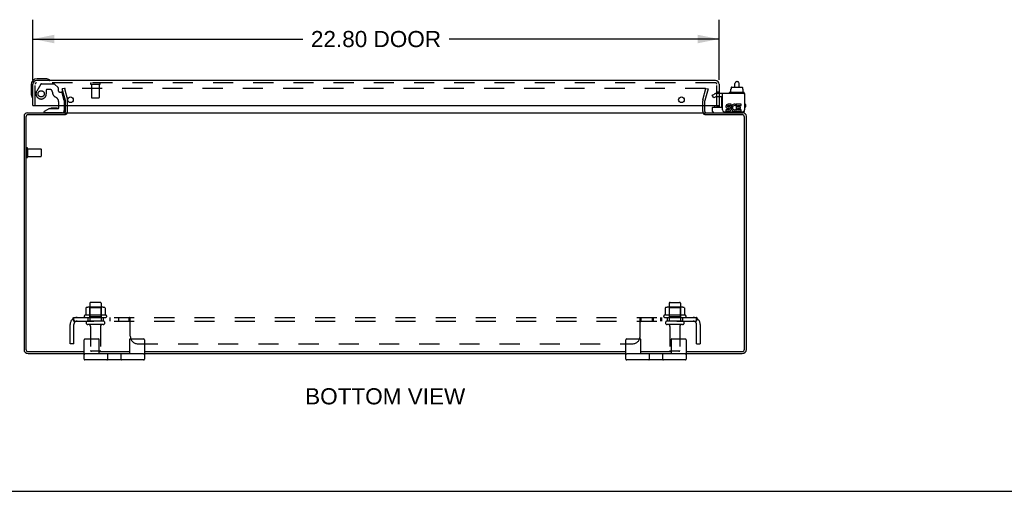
# Model space of a CAD drawing. Header units: inches. Extents: x 0 to 121, y 0 to 79.
# Tile 2 of 7: x 28 to 61, y 0 to 16. Entities that reach past the tile are written whole.
import ezdxf

# ---------------------------------------------------------------- set-up
doc = ezdxf.new("R2010")
doc.units = ezdxf.units.IN
doc.header["$LTSCALE"] = 6.678571
doc.header["$MEASUREMENT"] = 0
doc.linetypes.add('HIDDEN', pattern=[0.2, 0.1, -0.1])
doc.layers.get('0').update_dxf_attribs({"linetype": 'CONTINUOUS'})
for name, color, linetype in [('DEFAULT_2', 8, 'HIDDEN'), ('DIMENSIONS', 7, 'CONTINUOUS'), ('DOOR_ASSEMBLY', 7, 'CONTINUOUS'), ('SUBPANEL', 7, 'CONTINUOUS')]:
    doc.layers.add(name, color=color, linetype=linetype)
doc.styles.get("Standard").update_dxf_attribs({"font": 'arial.ttf'})
doc.dimstyles.new('DIMSTYLE_1', dxfattribs={"dimtxt": 0.535714, "dimasz": 0.714286, "dimexe": 0.09, "dimexo": 0.07, "dimgap": 0.0375, "dimtad": 0, "dimtih": 1, "dimtoh": 1, "dimzin": 4, "dimdsep": 46, "dimtxsty": 'Standard', "dimblk": '_FILLED', "dimblk1": '_FILLED', "dimblk2": '_FILLED', "dimcen": 0.09, "dimadec": 3, "dimazin": 1, "dimtfac": 1, "dimtdec": 3, "dimtofl": 0, "dimtmove": 0, "dimatfit": 3, "dimldrblk": '_FILLED', "dimfxl": 0, "dimtolj": 1, "dimtzin": 4, "dimarcsym": 0})

# ---------------------------------------------------------------- blocks, each defined once
blk = doc.blocks.new('_FILLED')
at = {"color": 0, "linetype": 'ByBlock'}
blk.add_solid([(0, 0), (-1, 0.2), (-1, -0.2)], dxfattribs=at)
blk = doc.blocks.new('*D3')
at = {"layer": 'DIMENSIONS', "color": 2, "linetype": 'Continuous'}
for p, q in [((28.438, 13.676), (28.438, 15.673)), ((51.238, 13.676), (51.238, 15.673)), ((28.438, 15.03), (37.409, 15.03)), ((51.238, 15.03), (42.267, 15.03))]:
    blk.add_line(p, q, dxfattribs=at)
at = {"layer": 'DIMENSIONS', "color": 2, "linetype": 'Continuous', "xscale": 0.7142857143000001, "yscale": 0.7142857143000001, "zscale": 0.7142857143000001, "rotation": 180}
blk.add_blockref('_FILLED', (28.438, 15.03), dxfattribs=at)
at = {"layer": 'DIMENSIONS', "color": 2, "linetype": 'Continuous', "xscale": 0.7142857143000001, "yscale": 0.7142857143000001, "zscale": 0.7142857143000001}
blk.add_blockref('_FILLED', (51.238, 15.03), dxfattribs=at)
at = {"layer": 'DIMENSIONS', "color": 2, "linetype": 'Continuous', "insert": (39.838, 15.298), "char_height": 0.5357, "width": 4.32156, "attachment_point": 2, "line_spacing_factor": 0.9}
blk.add_mtext('22.80 DOOR', dxfattribs=at)

msp = doc.modelspace()

# ---------------------------------------------------------------- linework, layer by layer
at = {"color": 7, "linetype": 'Continuous'}
for p, q in [((51.635, 13.421), (51.635, 13.363)), ((51.646, 13.431), (52.002, 13.431)), ((51.766, 13.431), (51.766, 13.555)), ((51.826, 13.615), (51.846, 13.615)), ((51.906, 13.431), (51.906, 13.555)), ((52.013, 13.421), (52.013, 13.363)), ((51.568, 13.246), (51.568, 13.226)), ((52.065, 13.256), (51.578, 13.256)), ((51.62, 13.363), (51.635, 13.363)), ((51.62, 13.363), (51.62, 13.256)), ((52.013, 13.363), (52.029, 13.363)), ((52.029, 13.363), (52.029, 13.256)), ((52.075, 13.246), (52.075, 13.226)), ((51.034, 12.766), (51.35, 12.766)), ((29.518, 12.516), (29.518, 12.579)), ((50.768, 12.516), (50.768, 12.579)), ((51.024, 12.619), (51.024, 12.756)), ((52.087, 12.659), (52.087, 12.672)), ((30.143, 4.389), (30.143, 5.039)), ((30.168, 5.064), (30.618, 5.064)), ((30.643, 4.564), (30.643, 5.039)), ((31.643, 5.039), (31.643, 4.564)), ((31.668, 5.064), (32.118, 5.064)), ((32.143, 5.039), (32.143, 4.389)), ((48.143, 4.389), (48.143, 5.039)), ((48.168, 5.064), (48.618, 5.064)), ((48.643, 4.564), (48.643, 5.039)), ((49.643, 5.039), (49.643, 4.564)), ((49.668, 5.064), (50.118, 5.064)), ((50.143, 5.039), (50.143, 4.389)), ((32.118, 4.564), (30.168, 4.564)), ((32.118, 4.364), (30.168, 4.364)), ((30.848, 4.564), (30.848, 4.579)), ((30.924, 4.389), (30.924, 4.539)), ((31.362, 4.539), (31.362, 4.389)), ((31.438, 4.564), (31.438, 4.579)), ((50.118, 4.564), (48.168, 4.564)), ((50.118, 4.364), (48.168, 4.364)), ((48.848, 4.564), (48.848, 4.579)), ((48.924, 4.389), (48.924, 4.539)), ((49.362, 4.539), (49.362, 4.389)), ((49.438, 4.564), (49.438, 4.579)), ((0, 0), (121.429, 0))]:
    msp.add_line(p, q, dxfattribs=at)
at = {"color": 3, "linetype": 'Continuous'}
for p, q in [((52.087, 13.216), (51.35, 13.216)), ((51.35, 12.672), (51.35, 13.216)), ((52.087, 13.216), (52.087, 12.672)), ((29.518, 12.621), (29.518, 12.822)), ((50.768, 12.621), (50.768, 12.822)), ((51.635, 12.864), (51.534, 12.864)), ((51.534, 12.817), (51.635, 12.817)), ((51.565, 12.771), (51.534, 12.771)), ((51.635, 12.817), (51.635, 12.864)), ((51.779, 12.811), (51.797, 12.854)), ((51.975, 12.864), (51.805, 12.864)), ((51.805, 12.864), (51.805, 12.67)), ((51.852, 12.817), (51.975, 12.817)), ((51.852, 12.771), (51.852, 12.817)), ((51.952, 12.771), (51.852, 12.771)), ((51.952, 12.726), (51.952, 12.771)), ((51.975, 12.817), (51.975, 12.864)), ((28.143, 12.462), (28.143, 4.715)), ((28.206, 12.436), (28.206, 4.722)), ((28.26, 12.579), (29.518, 12.579)), ((29.52, 12.516), (28.286, 12.516)), ((29.545, 12.579), (50.741, 12.579)), ((52, 12.516), (50.766, 12.516)), ((50.768, 12.579), (52.026, 12.579)), ((51.41, 12.612), (52.027, 12.612)), ((51.565, 12.678), (51.465, 12.678)), ((51.465, 12.678), (51.465, 12.632)), ((51.465, 12.632), (51.565, 12.632)), ((51.519, 12.726), (51.57, 12.726)), ((51.805, 12.67), (51.791, 12.691)), ((51.805, 12.645), (51.805, 12.632)), ((51.805, 12.632), (51.975, 12.632)), ((51.852, 12.726), (51.952, 12.726)), ((51.852, 12.678), (51.852, 12.726)), ((51.975, 12.678), (51.852, 12.678)), ((51.975, 12.632), (51.975, 12.678)), ((52.08, 4.722), (52.08, 12.436)), ((52.143, 4.715), (52.143, 12.462)), ((28.286, 4.642), (30.143, 4.642)), ((30.643, 4.642), (31.643, 4.642)), ((32.143, 4.642), (48.143, 4.642)), ((48.643, 4.642), (49.643, 4.642)), ((50.143, 4.642), (52, 4.642)), ((28.279, 4.579), (30.143, 4.579)), ((30.643, 4.579), (31.643, 4.579)), ((32.143, 4.579), (48.143, 4.579)), ((48.643, 4.579), (49.643, 4.579)), ((50.143, 4.579), (52.007, 4.579))]:
    msp.add_line(p, q, dxfattribs=at)
at = {"color": 7, "linetype": 'Continuous'}
for centre, radius, start, end in [((51.826, 13.555), 0.06, 90, 180), ((51.846, 13.555), 0.06, 0, 90), ((51.578, 13.246), 0.01, 90, 180), ((51.578, 13.226), 0.01, 180, 270), ((52.065, 13.246), 0.01, 0, 90), ((52.065, 13.226), 0.01, 270, 360), ((52.071, 13.098), 0.0162, 343.791, 16.209), ((51.034, 12.756), 0.01, 90, 180), ((51.064, 12.619), 0.04, 180, 270), ((52.007, 12.659), 0.08, 280.1814, 360), ((30.168, 5.039), 0.025, 90, 180), ((30.618, 5.039), 0.025, 0, 90), ((31.668, 5.039), 0.025, 90, 180), ((32.118, 5.039), 0.025, 0, 90), ((48.168, 5.039), 0.025, 90, 180), ((48.618, 5.039), 0.025, 0, 90), ((49.668, 5.039), 0.025, 90, 180), ((50.118, 5.039), 0.025, 0, 90), ((30.168, 4.539), 0.025, 90, 180), ((30.168, 4.389), 0.025, 180, 270), ((30.899, 4.539), 0.025, 0, 90), ((30.899, 4.389), 0.025, 270, 360), ((31.387, 4.539), 0.025, 90, 180), ((31.387, 4.389), 0.025, 180, 270), ((32.118, 4.539), 0.025, 0, 90), ((32.118, 4.389), 0.025, 270, 360), ((48.168, 4.539), 0.025, 90, 180), ((48.168, 4.389), 0.025, 180, 270), ((48.899, 4.539), 0.025, 0, 90), ((48.899, 4.389), 0.025, 270, 360), ((49.387, 4.539), 0.025, 90, 180), ((49.387, 4.389), 0.025, 180, 270), ((50.118, 4.539), 0.025, 0, 90), ((50.118, 4.389), 0.025, 270, 360)]:
    msp.add_arc(centre, radius, start, end, dxfattribs=at)
at = {"color": 3, "linetype": 'Continuous'}
for centre, radius, start, end in [((51.534, 12.794), 0.0696, 89.9911, 257.4338), ((51.534, 12.794), 0.0232, 90, 270.0485), ((51.565, 12.701), 0.0696, 270, 90), ((51.751, 12.748), 0.116, 66.5966, 251.8791), ((51.751, 12.748), 0.0696, 66.5966, 305.1122), ((28.26, 12.462), 0.117, 90, 180), ((28.286, 12.436), 0.08, 90, 180), ((29.476, 12.621), 0.042, 270, 360), ((50.81, 12.621), 0.042, 180, 270), ((51.41, 12.672), 0.06, 180, 270), ((51.565, 12.701), 0.0232, 270, 351.2295), ((51.562, 12.701), 0.0267, 353.4285, 71.7628), ((51.751, 12.745), 0.114, 251.4199, 296.1963), ((51.751, 12.748), 0.116, 295.737, 297.8532), ((52, 12.436), 0.08, 0, 90), ((52.026, 12.462), 0.117, 0, 90), ((52.027, 12.672), 0.06, 270, 360), ((28.279, 4.715), 0.136, 180, 270), ((28.286, 4.722), 0.08, 180, 270), ((52, 4.722), 0.08, 270, 360), ((52.007, 4.715), 0.136, 270, 360)]:
    msp.add_arc(centre, radius, start, end, dxfattribs=at)
at = {"color": 7, "linetype": 'Continuous'}
for centre, major_axis, ratio, start_param, end_param in [((51.646, 13.421), (0.0111, 0), 0.898834, 1.570796, 3.141593), ((52.002, 13.421), (0.0113, 0), 0.88616, 0, 1.570796)]:
    msp.add_ellipse(centre, major_axis=major_axis, ratio=ratio, start_param=start_param, end_param=end_param, dxfattribs=at)
at = {"layer": 'DEFAULT_2', "color": 8, "linetype": 'HIDDEN'}
for p, q in [((29.487, 13.391), (29.414, 13.372)), ((29.518, 12.986), (29.414, 13.372)), ((29.487, 13.391), (29.59, 13.005)), ((50.775, 13.391), (29.512, 13.391)), ((50.697, 13.005), (50.8, 13.391)), ((50.873, 13.372), (50.769, 12.986)), ((50.8, 13.391), (50.873, 13.372)), ((51.009, 13.161), (51.081, 13.202)), ((51.061, 13.071), (51.009, 13.161)), ((51.133, 13.112), (51.061, 13.071)), ((51.35, 13.216), (51.133, 13.216)), ((51.35, 13.112), (51.133, 13.112)), ((29.518, 12.822), (29.518, 12.979)), ((29.593, 12.621), (29.593, 12.979)), ((50.693, 12.621), (50.693, 12.979)), ((50.768, 12.822), (50.768, 12.979)), ((28.218, 11.396), (28.218, 11.112)), ((28.261, 11.396), (28.261, 11.112)), ((28.261, 11.378), (28.708, 11.378)), ((28.261, 11.13), (28.708, 11.13)), ((28.718, 11.368), (28.718, 11.14)), ((30.331, 6.249), (30.331, 5.654)), ((30.676, 6.279), (30.361, 6.279)), ((30.706, 6.249), (30.706, 5.654)), ((49.581, 6.249), (49.581, 5.654)), ((49.611, 6.279), (49.926, 6.279)), ((49.956, 6.249), (49.956, 5.654)), ((30.199, 6.093), (30.199, 5.875)), ((30.774, 6.115), (30.263, 6.115)), ((30.335, 6.095), (30.315, 6.115)), ((30.335, 5.799), (30.335, 6.095)), ((30.702, 6.095), (30.335, 6.095)), ((30.702, 6.095), (30.722, 6.115)), ((30.702, 5.799), (30.702, 6.095)), ((30.837, 6.093), (30.837, 5.875)), ((49.449, 6.093), (49.449, 5.875)), ((50.024, 6.115), (49.513, 6.115)), ((49.585, 6.095), (49.565, 6.115)), ((49.952, 6.095), (49.585, 6.095)), ((49.585, 5.799), (49.585, 6.095)), ((49.952, 6.095), (49.972, 6.115)), ((49.952, 5.799), (49.952, 6.095)), ((50.087, 6.093), (50.087, 5.875)), ((30.874, 5.849), (30.163, 5.849)), ((30.184, 5.779), (30.853, 5.779)), ((30.776, 5.654), (30.261, 5.654)), ((30.335, 5.799), (30.315, 5.779)), ((30.702, 5.799), (30.335, 5.799)), ((30.702, 5.799), (30.722, 5.779)), ((50.124, 5.849), (49.413, 5.849)), ((49.434, 5.779), (50.103, 5.779)), ((50.026, 5.654), (49.511, 5.654)), ((49.585, 5.799), (49.565, 5.779)), ((49.952, 5.799), (49.585, 5.799)), ((49.952, 5.799), (49.972, 5.779)), ((30.776, 5.544), (30.261, 5.544)), ((30.353, 5.481), (30.353, 4.684)), ((30.683, 5.481), (30.683, 4.684)), ((50.026, 5.544), (49.511, 5.544)), ((49.603, 5.481), (49.603, 4.684)), ((49.933, 5.481), (49.933, 4.684)), ((30.653, 4.654), (30.383, 4.654)), ((49.903, 4.654), (49.633, 4.654))]:
    msp.add_line(p, q, dxfattribs=at)
for points in [[(29.512, 13.391), (29.51, 13.391), (29.509, 13.391), (29.508, 13.391), (29.506, 13.39), (29.505, 13.39), (29.504, 13.389), (29.503, 13.388), (29.502, 13.388), (29.501, 13.387), (29.5, 13.386), (29.499, 13.385), (29.498, 13.383), (29.498, 13.382), (29.497, 13.381), (29.497, 13.38), (29.497, 13.378), (29.497, 13.377), (29.497, 13.377)], [(29.497, 13.377), (29.497, 13.376), (29.497, 13.375), (29.497, 13.373)], [(50.788, 13.383), (50.788, 13.385), (50.787, 13.386), (50.786, 13.387), (50.785, 13.388), (50.784, 13.388), (50.783, 13.389), (50.782, 13.39), (50.78, 13.39), (50.779, 13.391), (50.778, 13.391), (50.776, 13.391), (50.775, 13.391)], [(50.788, 13.383), (50.789, 13.382), (50.789, 13.381), (50.79, 13.38), (50.79, 13.378), (50.79, 13.377), (50.79, 13.377)], [(50.79, 13.377), (50.79, 13.376), (50.79, 13.375), (50.79, 13.373)], [(30.205, 6.102), (30.204, 6.102), (30.203, 6.101), (30.202, 6.099), (30.201, 6.098), (30.2, 6.096), (30.2, 6.095), (30.199, 6.093)], [(30.831, 6.102), (30.833, 6.102), (30.834, 6.101), (30.835, 6.099), (30.836, 6.098), (30.837, 6.096), (30.837, 6.095), (30.837, 6.093)], [(49.455, 6.102), (49.454, 6.102), (49.453, 6.101), (49.452, 6.099), (49.451, 6.098), (49.45, 6.096), (49.45, 6.095), (49.449, 6.093)], [(50.081, 6.102), (50.083, 6.102), (50.084, 6.101), (50.085, 6.099), (50.086, 6.098), (50.087, 6.096), (50.087, 6.095), (50.087, 6.093)], [(30.199, 5.875), (30.199, 5.874), (30.199, 5.873), (30.199, 5.872), (30.199, 5.871), (30.198, 5.87), (30.198, 5.87), (30.197, 5.869), (30.197, 5.869), (30.197, 5.868), (30.196, 5.868), (30.196, 5.868), (30.196, 5.867), (30.196, 5.867), (30.195, 5.867), (30.195, 5.867), (30.195, 5.867), (30.194, 5.866), (30.194, 5.866)], [(30.843, 5.866), (30.842, 5.866), (30.842, 5.867), (30.842, 5.867), (30.841, 5.867), (30.841, 5.867), (30.841, 5.867), (30.841, 5.868), (30.84, 5.868), (30.84, 5.868), (30.84, 5.869), (30.839, 5.869), (30.839, 5.87), (30.839, 5.87), (30.838, 5.871), (30.838, 5.872), (30.838, 5.873), (30.837, 5.874), (30.837, 5.875)], [(49.449, 5.875), (49.449, 5.874), (49.449, 5.873), (49.449, 5.872), (49.449, 5.871), (49.448, 5.87), (49.448, 5.87), (49.447, 5.869), (49.447, 5.869), (49.447, 5.868), (49.446, 5.868), (49.446, 5.868), (49.446, 5.867), (49.446, 5.867), (49.445, 5.867), (49.445, 5.867), (49.445, 5.867), (49.444, 5.866), (49.444, 5.866)], [(50.093, 5.866), (50.092, 5.866), (50.092, 5.867), (50.092, 5.867), (50.091, 5.867), (50.091, 5.867), (50.091, 5.867), (50.091, 5.868), (50.09, 5.868), (50.09, 5.868), (50.09, 5.869), (50.089, 5.869), (50.089, 5.87), (50.089, 5.87), (50.088, 5.871), (50.088, 5.872), (50.088, 5.873), (50.087, 5.874), (50.087, 5.875)]]:
    msp.add_lwpolyline(points, dxfattribs=at)
for centre, radius, start, end in [((51.133, 13.112), 0.104, 90, 120), ((29.493, 12.979), 0.025, 0, 15), ((29.493, 12.979), 0.1, 0, 15), ((50.793, 12.979), 0.1, 165, 180), ((50.793, 12.979), 0.025, 165, 180), ((29.476, 12.621), 0.117, 303.0998, 360), ((50.81, 12.621), 0.117, 180, 236.9002), ((28.24, 11.396), 0.0215, 0, 180), ((28.708, 11.368), 0.01, 0, 90), ((28.708, 11.14), 0.01, 270, 360), ((28.24, 11.112), 0.0215, 180, 360), ((30.361, 6.249), 0.03, 90, 180), ((30.676, 6.249), 0.03, 0, 90), ((49.611, 6.249), 0.03, 90, 180), ((49.926, 6.249), 0.03, 0, 90), ((30.263, 5.973), 0.141, 90, 113.95), ((30.774, 5.973), 0.141, 66.05, 90), ((49.513, 5.973), 0.141, 90, 113.95), ((50.024, 5.973), 0.141, 66.05, 90), ((30.184, 5.817), 0.0384, 124.4497, 270), ((30.518, 5.248), 0.698, 117.6814, 120.6631), ((30.261, 5.599), 0.055, 90, 270), ((30.776, 5.599), 0.055, 270, 90), ((30.518, 5.248), 0.698, 59.3369, 62.3186), ((30.853, 5.817), 0.0384, 270, 55.5503), ((49.434, 5.817), 0.0384, 124.4497, 270), ((49.768, 5.248), 0.698, 117.6814, 120.6631), ((49.511, 5.599), 0.055, 90, 270), ((50.026, 5.599), 0.055, 270, 90), ((49.768, 5.248), 0.698, 59.3369, 62.3186), ((50.103, 5.817), 0.0384, 270, 55.5503), ((30.291, 5.481), 0.0625, 0, 90), ((30.746, 5.481), 0.0625, 90, 180), ((49.541, 5.481), 0.0625, 0, 90), ((49.996, 5.481), 0.0625, 90, 180), ((30.383, 4.684), 0.03, 180, 270), ((30.653, 4.684), 0.03, 270, 360), ((49.633, 4.684), 0.03, 180, 270), ((49.903, 4.684), 0.03, 270, 360)]:
    msp.add_arc(centre, radius, start, end, dxfattribs=at)
at = {"layer": 'DOOR_ASSEMBLY', "color": 7, "linetype": 'Continuous'}
for p, q in [((28.378, 13.507), (28.378, 13.217)), ((28.867, 13.707), (28.578, 13.707)), ((28.905, 13.704), (28.867, 13.707)), ((29.003, 13.66), (29.003, 13.66)), ((28.378, 13.217), (28.381, 13.179)), ((28.423, 13.088), (28.424, 13.085)), ((51.328, 12.779), (51.328, 13.112)), ((28.424, 13.085), (28.424, 13.083)), ((29.296, 12.748), (29.296, 12.822)), ((29.481, 12.822), (29.481, 12.658)), ((51.082, 12.822), (51.082, 12.779)), ((51.157, 12.812), (51.156, 12.822)), ((51.157, 12.812), (51.238, 12.812)), ((51.238, 12.822), (51.238, 12.766)), ((52.113, 12.859), (52.113, 12.779)), ((28.988, 12.717), (28.812, 12.618)), ((28.812, 12.579), (28.812, 12.618)), ((28.988, 12.717), (29.265, 12.717)), ((29.076, 12.733), (29.075, 12.733)), ((29.217, 12.733), (29.076, 12.733)), ((29.217, 12.733), (29.217, 12.733))]:
    msp.add_line(p, q, dxfattribs=at)
at = {"layer": 'DOOR_ASSEMBLY', "color": 3, "linetype": 'Continuous'}
for p, q in [((28.438, 12.822), (28.438, 13.53)), ((51.121, 13.647), (28.555, 13.647)), ((51.238, 13.53), (51.238, 12.822)), ((28.438, 12.822), (51.238, 12.822))]:
    msp.add_line(p, q, dxfattribs=at)
at = {"layer": 'DOOR_ASSEMBLY', "color": 8, "linetype": 'HIDDEN'}
for p, q in [((28.513, 12.822), (28.513, 13.53)), ((51.121, 13.572), (28.555, 13.572)), ((28.698, 13.528), (28.564, 13.295)), ((28.724, 13.543), (29.137, 13.543)), ((29.273, 13.419), (29.158, 13.534)), ((30.371, 13.529), (30.655, 13.529)), ((30.389, 13.529), (30.389, 13.082)), ((30.637, 13.529), (30.637, 13.082)), ((51.163, 12.822), (51.163, 13.53)), ((28.885, 13.342), (28.885, 13.209)), ((28.995, 13.358), (28.901, 13.358)), ((29.279, 13.405), (29.279, 13.327)), ((29.338, 13.268), (29.382, 13.268)), ((29.481, 12.989), (29.412, 13.245)), ((51.238, 13.263), (51.163, 13.263)), ((29.296, 12.822), (29.296, 12.932)), ((29.481, 12.989), (29.481, 12.822)), ((30.399, 13.072), (30.627, 13.072)), ((29.402, 12.579), (28.812, 12.579))]:
    msp.add_line(p, q, dxfattribs=at)
at = {"layer": 'DOOR_ASSEMBLY', "color": 7, "linetype": 'Continuous'}
for points in [[(29.003, 13.66), (29.001, 13.66), (29, 13.661), (28.996, 13.662)], [(28.424, 13.083), (28.424, 13.082), (28.425, 13.082)]]:
    msp.add_lwpolyline(points, dxfattribs=at)
at = {"layer": 'DOOR_ASSEMBLY', "color": 8, "linetype": 'HIDDEN'}
msp.add_circle((28.713, 13.209), 0.103, dxfattribs=at)
at = {"layer": 'DOOR_ASSEMBLY', "color": 3, "linetype": 'Continuous'}
for centre in [(29.688, 13.01), (49.988, 13.01)]:
    msp.add_circle(centre, 0.094, dxfattribs=at)
at = {"layer": 'DOOR_ASSEMBLY', "color": 7, "linetype": 'Continuous'}
for centre, radius, start, end in [((28.578, 13.507), 0.2, 90, 180), ((28.867, 13.457), 0.25, 59.1101, 90), ((28.988, 13.662), 0.015, 270, 353.6204), ((28.988, 13.658), 0.015, 6.3796, 59.1101), ((28.628, 13.217), 0.25, 180, 210.8899), ((28.426, 13.097), 0.015, 210.8899, 263.6204), ((28.423, 13.097), 0.015, 276.3796, 360), ((51.112, 12.779), 0.03, 180, 205.717), ((51.298, 12.779), 0.03, 334.2815, 360), ((51.358, 12.919), 0.03, 189, 253.8099), ((52.083, 12.859), 0.03, 0, 82.2332), ((52.083, 12.779), 0.03, 277.7668, 360), ((29.076, 12.643), 0.09, 90.672, 125.1877), ((29.216, 12.643), 0.09, 55.0768, 89.328), ((29.265, 12.748), 0.031, 270, 360), ((29.402, 12.658), 0.079, 270, 360)]:
    msp.add_arc(centre, radius, start, end, dxfattribs=at)
at = {"layer": 'DOOR_ASSEMBLY', "color": 3, "linetype": 'Continuous'}
for centre, start, end in [((28.555, 13.53), 90, 180), ((51.121, 13.53), 0, 90)]:
    msp.add_arc(centre, 0.117, start, end, dxfattribs=at)
at = {"layer": 'DOOR_ASSEMBLY', "color": 8, "linetype": 'HIDDEN'}
for centre, radius, start, end in [((28.555, 13.53), 0.042, 90, 180), ((28.724, 13.513), 0.03, 90, 150), ((29.137, 13.513), 0.03, 45, 90), ((29.259, 13.405), 0.02, 0, 45), ((30.371, 13.55), 0.0215, 90, 270), ((30.655, 13.55), 0.0215, 270, 90), ((51.121, 13.53), 0.042, 0, 90), ((28.713, 13.209), 0.172, 150, 360), ((28.901, 13.342), 0.016, 90, 180), ((28.995, 13.268), 0.09, 0, 90), ((29.27, 13.268), 0.185, 180, 244.2582), ((29.108, 12.932), 0.188, 0, 64.2582), ((29.338, 13.327), 0.059, 180, 270), ((29.382, 13.237), 0.031, 15, 90), ((30.399, 13.082), 0.01, 180, 270), ((30.627, 13.082), 0.01, 270, 360)]:
    msp.add_arc(centre, radius, start, end, dxfattribs=at)
at = {"layer": 'SUBPANEL', "color": 8, "linetype": 'HIDDEN'}
for p, q in [((29.761, 5.725), (29.84, 5.628)), ((29.8, 5.654), (29.8, 5.779)), ((29.8, 5.779), (50.487, 5.779)), ((29.8, 5.654), (50.487, 5.654)), ((29.827, 5.636), (29.822, 5.641)), ((30.268, 5.779), (30.268, 5.654)), ((30.768, 5.779), (30.768, 5.654)), ((30.997, 5.779), (30.997, 5.654)), ((31.278, 5.779), (31.278, 5.654)), ((31.639, 5.654), (31.639, 5.779)), ((31.64, 5.779), (31.639, 5.779)), ((31.65, 5.773), (31.648, 5.775)), ((31.656, 5.762), (31.655, 5.765)), ((31.658, 5.759), (31.656, 5.762)), ((31.66, 5.633), (31.659, 5.634)), ((31.666, 5.628), (31.665, 5.629)), ((31.675, 5.154), (31.675, 5.725)), ((48.612, 5.154), (48.612, 5.725)), ((48.619, 5.628), (48.62, 5.628)), ((48.639, 5.775), (48.64, 5.776)), ((48.645, 5.778), (48.646, 5.779)), ((48.646, 5.654), (48.647, 5.654)), ((48.647, 5.654), (48.647, 5.779)), ((49.009, 5.779), (49.009, 5.654)), ((49.048, 5.779), (49.048, 5.654)), ((49.29, 5.779), (49.29, 5.654)), ((49.329, 5.779), (49.329, 5.654)), ((49.518, 5.779), (49.518, 5.654)), ((50.018, 5.779), (50.018, 5.654)), ((50.526, 5.725), (50.446, 5.628)), ((50.481, 5.687), (50.48, 5.685)), ((50.482, 5.69), (50.481, 5.688)), ((50.481, 5.688), (50.481, 5.687)), ((50.483, 5.693), (50.482, 5.691)), ((50.482, 5.691), (50.482, 5.69)), ((50.484, 5.696), (50.483, 5.694)), ((50.483, 5.694), (50.483, 5.693)), ((50.485, 5.7), (50.484, 5.699)), ((50.484, 5.699), (50.484, 5.697)), ((50.484, 5.697), (50.484, 5.696)), ((50.487, 5.654), (50.487, 5.779)), ((50.487, 5.713), (50.487, 5.713)), ((29.675, 4.904), (29.675, 5.542)), ((29.8, 4.904), (29.8, 5.542)), ((50.487, 4.904), (50.487, 5.542)), ((50.612, 5.542), (50.612, 4.904)), ((29.8, 4.904), (29.675, 4.904)), ((31.925, 4.904), (48.362, 4.904)), ((50.487, 4.904), (50.612, 4.904))]:
    msp.add_line(p, q, dxfattribs=at)
for points in [[(29.761, 5.725), (29.763, 5.726), (29.765, 5.728), (29.767, 5.731), (29.769, 5.733), (29.77, 5.736), (29.772, 5.74), (29.774, 5.743), (29.775, 5.746), (29.777, 5.75)], [(29.777, 5.75), (29.779, 5.756), (29.781, 5.759), (29.782, 5.762), (29.784, 5.765), (29.785, 5.768), (29.787, 5.77), (29.789, 5.773), (29.79, 5.775), (29.792, 5.776), (29.794, 5.777), (29.795, 5.778), (29.797, 5.778), (29.798, 5.779), (29.8, 5.779)], [(29.8, 5.713), (29.8, 5.713), (29.8, 5.713), (29.8, 5.713), (29.8, 5.713), (29.8, 5.713), (29.8, 5.713), (29.8, 5.713), (29.8, 5.712), (29.8, 5.712), (29.8, 5.711), (29.8, 5.711), (29.8, 5.71)], [(29.823, 5.65), (29.823, 5.65), (29.823, 5.65), (29.822, 5.65), (29.822, 5.65), (29.822, 5.651), (29.822, 5.651), (29.822, 5.651), (29.821, 5.652), (29.821, 5.652), (29.821, 5.653), (29.82, 5.653), (29.82, 5.654), (29.82, 5.654), (29.82, 5.655), (29.819, 5.655), (29.819, 5.656), (29.819, 5.657), (29.818, 5.657), (29.818, 5.658), (29.817, 5.659), (29.817, 5.659), (29.817, 5.66), (29.816, 5.661), (29.816, 5.661), (29.816, 5.662), (29.815, 5.663), (29.815, 5.664), (29.815, 5.664), (29.814, 5.665), (29.814, 5.666), (29.814, 5.667), (29.813, 5.668), (29.813, 5.668), (29.813, 5.669), (29.812, 5.67), (29.812, 5.671), (29.811, 5.672), (29.811, 5.673), (29.811, 5.674), (29.81, 5.675), (29.81, 5.675), (29.81, 5.676), (29.809, 5.677), (29.809, 5.678), (29.809, 5.679), (29.808, 5.68), (29.808, 5.681), (29.808, 5.682), (29.807, 5.683), (29.807, 5.684), (29.807, 5.685), (29.806, 5.686), (29.806, 5.687), (29.806, 5.688), (29.805, 5.688), (29.805, 5.689), (29.805, 5.69), (29.804, 5.691), (29.804, 5.692), (29.804, 5.693), (29.804, 5.694), (29.803, 5.695), (29.803, 5.696), (29.803, 5.696), (29.803, 5.697), (29.803, 5.698), (29.802, 5.699), (29.802, 5.7), (29.802, 5.701), (29.802, 5.701), (29.802, 5.702), (29.801, 5.703), (29.801, 5.704), (29.801, 5.705), (29.801, 5.705), (29.801, 5.706), (29.801, 5.707), (29.8, 5.708), (29.8, 5.708), (29.8, 5.709), (29.8, 5.71), (29.8, 5.71), (29.8, 5.711), (29.8, 5.712), (29.8, 5.712), (29.8, 5.712), (29.8, 5.713), (29.8, 5.713)], [(29.822, 5.641), (29.82, 5.642), (29.818, 5.644), (29.816, 5.646), (29.814, 5.647), (29.812, 5.649), (29.81, 5.65), (29.808, 5.651), (29.806, 5.652), (29.804, 5.653), (29.802, 5.653), (29.801, 5.654), (29.8, 5.654)], [(29.82, 5.653), (29.82, 5.653), (29.82, 5.653), (29.821, 5.652), (29.821, 5.652), (29.821, 5.651), (29.822, 5.651), (29.822, 5.651), (29.822, 5.65), (29.822, 5.65), (29.822, 5.65), (29.823, 5.65), (29.823, 5.65), (29.823, 5.65)], [(29.84, 5.628), (29.84, 5.628), (29.839, 5.628), (29.839, 5.628), (29.838, 5.628), (29.837, 5.628), (29.836, 5.628), (29.835, 5.629), (29.834, 5.63), (29.833, 5.631), (29.831, 5.632), (29.83, 5.633), (29.829, 5.634), (29.827, 5.636)], [(31.653, 5.768), (31.652, 5.77), (31.65, 5.773), (31.648, 5.775), (31.646, 5.776), (31.645, 5.777), (31.643, 5.778), (31.642, 5.778), (31.64, 5.779), (31.639, 5.779)], [(31.65, 5.646), (31.649, 5.647), (31.648, 5.649), (31.647, 5.65), (31.645, 5.651), (31.644, 5.652), (31.643, 5.653), (31.642, 5.653), (31.64, 5.654), (31.639, 5.654)], [(31.642, 5.653), (31.64, 5.654), (31.639, 5.654)], [(31.647, 5.65), (31.645, 5.651), (31.644, 5.652)], [(31.652, 5.644), (31.65, 5.646), (31.649, 5.647), (31.648, 5.649)], [(31.655, 5.765), (31.653, 5.768), (31.652, 5.77)], [(31.657, 5.636), (31.656, 5.637), (31.655, 5.639), (31.654, 5.641), (31.652, 5.644)], [(31.675, 5.628), (31.673, 5.628), (31.672, 5.628), (31.67, 5.628), (31.669, 5.628), (31.668, 5.628), (31.666, 5.628), (31.665, 5.629), (31.664, 5.63), (31.662, 5.631), (31.661, 5.632), (31.66, 5.633), (31.659, 5.634), (31.657, 5.636), (31.656, 5.637)], [(31.66, 5.753), (31.659, 5.756), (31.658, 5.759)], [(31.675, 5.725), (31.673, 5.726), (31.672, 5.728), (31.67, 5.731), (31.669, 5.733), (31.668, 5.736), (31.666, 5.74), (31.665, 5.743), (31.663, 5.746), (31.66, 5.753)], [(31.675, 5.628), (31.673, 5.628), (31.672, 5.628), (31.67, 5.628), (31.669, 5.628), (31.668, 5.628)], [(31.675, 5.725), (31.673, 5.726), (31.672, 5.728), (31.67, 5.731)], [(48.612, 5.725), (48.614, 5.726), (48.615, 5.728), (48.616, 5.731), (48.618, 5.733), (48.619, 5.736), (48.621, 5.74), (48.622, 5.743), (48.623, 5.746)], [(48.612, 5.725), (48.614, 5.726), (48.615, 5.728), (48.616, 5.731)], [(48.612, 5.628), (48.614, 5.628), (48.615, 5.628), (48.616, 5.628), (48.618, 5.628), (48.619, 5.628), (48.62, 5.628), (48.622, 5.629), (48.623, 5.63), (48.624, 5.631), (48.626, 5.632), (48.627, 5.633), (48.628, 5.634), (48.629, 5.636), (48.63, 5.637)], [(48.612, 5.628), (48.614, 5.628), (48.615, 5.628), (48.616, 5.628)], [(48.623, 5.746), (48.626, 5.753), (48.628, 5.756), (48.629, 5.759)], [(48.624, 5.631), (48.626, 5.632), (48.627, 5.633), (48.628, 5.634), (48.629, 5.636), (48.63, 5.637), (48.632, 5.639), (48.633, 5.641)], [(48.629, 5.759), (48.631, 5.762), (48.632, 5.765), (48.634, 5.768), (48.635, 5.77), (48.637, 5.773)], [(48.633, 5.641), (48.635, 5.644), (48.636, 5.646), (48.638, 5.647), (48.639, 5.649), (48.64, 5.65)], [(48.634, 5.768), (48.635, 5.77), (48.637, 5.773), (48.639, 5.775), (48.64, 5.776), (48.642, 5.777), (48.644, 5.778), (48.645, 5.778), (48.646, 5.779), (48.647, 5.779)], [(48.636, 5.646), (48.638, 5.647), (48.639, 5.649), (48.64, 5.65), (48.641, 5.651), (48.643, 5.652), (48.644, 5.653), (48.645, 5.653), (48.646, 5.654), (48.647, 5.654)], [(50.446, 5.628), (50.447, 5.628), (50.447, 5.628), (50.448, 5.628), (50.449, 5.628), (50.45, 5.628), (50.451, 5.628), (50.452, 5.629), (50.453, 5.63), (50.454, 5.631), (50.455, 5.632), (50.457, 5.633), (50.458, 5.634), (50.46, 5.636), (50.463, 5.639)], [(50.463, 5.639), (50.465, 5.641), (50.467, 5.642), (50.469, 5.644), (50.471, 5.646), (50.473, 5.647), (50.475, 5.649), (50.477, 5.65), (50.479, 5.651), (50.481, 5.652), (50.483, 5.653), (50.484, 5.653), (50.486, 5.654), (50.487, 5.654)], [(50.48, 5.685), (50.48, 5.683), (50.479, 5.683), (50.479, 5.682), (50.479, 5.681), (50.479, 5.68), (50.478, 5.679), (50.478, 5.678), (50.477, 5.677), (50.477, 5.676), (50.477, 5.675), (50.476, 5.674), (50.476, 5.674), (50.476, 5.673), (50.475, 5.672), (50.475, 5.671), (50.475, 5.67), (50.474, 5.669), (50.474, 5.668), (50.473, 5.667), (50.473, 5.667), (50.473, 5.666), (50.472, 5.665), (50.472, 5.664), (50.472, 5.663), (50.471, 5.663), (50.471, 5.662), (50.471, 5.661), (50.47, 5.661), (50.47, 5.66), (50.47, 5.659), (50.469, 5.658), (50.469, 5.658), (50.468, 5.657), (50.468, 5.656), (50.468, 5.656), (50.467, 5.655), (50.467, 5.655), (50.467, 5.654), (50.467, 5.654), (50.466, 5.653), (50.466, 5.653), (50.466, 5.652), (50.465, 5.652), (50.465, 5.651), (50.465, 5.651), (50.465, 5.65), (50.464, 5.65), (50.464, 5.65), (50.464, 5.65)], [(50.464, 5.65), (50.464, 5.65), (50.464, 5.65), (50.464, 5.65), (50.464, 5.65), (50.464, 5.65), (50.465, 5.65), (50.465, 5.651), (50.465, 5.651), (50.465, 5.651), (50.466, 5.652), (50.466, 5.652), (50.466, 5.652), (50.467, 5.653), (50.467, 5.653)], [(50.487, 5.713), (50.487, 5.713), (50.487, 5.713), (50.487, 5.713), (50.487, 5.712), (50.487, 5.712), (50.487, 5.712), (50.487, 5.711), (50.487, 5.711), (50.487, 5.71), (50.487, 5.71), (50.487, 5.709), (50.486, 5.708), (50.486, 5.708), (50.486, 5.707), (50.486, 5.707), (50.486, 5.706), (50.486, 5.705), (50.486, 5.705), (50.486, 5.704), (50.486, 5.704), (50.485, 5.703), (50.485, 5.702), (50.485, 5.702), (50.485, 5.701), (50.485, 5.7)], [(50.507, 5.756), (50.506, 5.759), (50.504, 5.762), (50.503, 5.765), (50.501, 5.768), (50.5, 5.77), (50.498, 5.773), (50.496, 5.775), (50.495, 5.776), (50.493, 5.777), (50.491, 5.778), (50.49, 5.778), (50.488, 5.779), (50.487, 5.779)], [(50.487, 5.71), (50.487, 5.711), (50.487, 5.711), (50.487, 5.711), (50.487, 5.712), (50.487, 5.712), (50.487, 5.713), (50.487, 5.713), (50.487, 5.713), (50.487, 5.713), (50.487, 5.713)], [(50.526, 5.725), (50.524, 5.726), (50.522, 5.728), (50.52, 5.731), (50.518, 5.733), (50.516, 5.736), (50.515, 5.74), (50.513, 5.743), (50.512, 5.746), (50.51, 5.75), (50.507, 5.756)]]:
    msp.add_lwpolyline(points, dxfattribs=at)
for centre, radius, start, end in [((29.912, 5.542), 0.237, 90, 180), ((29.912, 5.542), 0.112, 90, 180), ((50.375, 5.542), 0.237, 0, 90), ((50.375, 5.542), 0.112, 0, 90), ((31.925, 5.154), 0.25, 180, 270), ((48.362, 5.154), 0.25, 270, 360)]:
    msp.add_arc(centre, radius, start, end, dxfattribs=at)

# ---------------------------------------------------------------- texts
at = {"layer": 'DIMENSIONS', "color": 2, "linetype": 'Continuous', "insert": (40.144, 3.425), "char_height": 0.53571, "width": 5.30935, "attachment_point": 2, "line_spacing_factor": 0.9}
msp.add_mtext('BOTTOM VIEW', dxfattribs=at)

# ---------------------------------------------------------------- dimensions: what is measured, and where the dimension line sits
at = {"layer": 'DIMENSIONS', "color": 2, "linetype": 'Continuous'}
dim = msp.add_linear_dim(base=(51.238, 15.03), p1=(28.438, 13.606), p2=(51.238, 13.606), text='<> DOOR', dimstyle='DIMSTYLE_1', dxfattribs=at)
dim.commit()
dim.dimension.update_dxf_attribs({"geometry": '*D3', "text_midpoint": (39.838, 15.03), "dimtype": 160})

doc.saveas('drawing.dxf')
